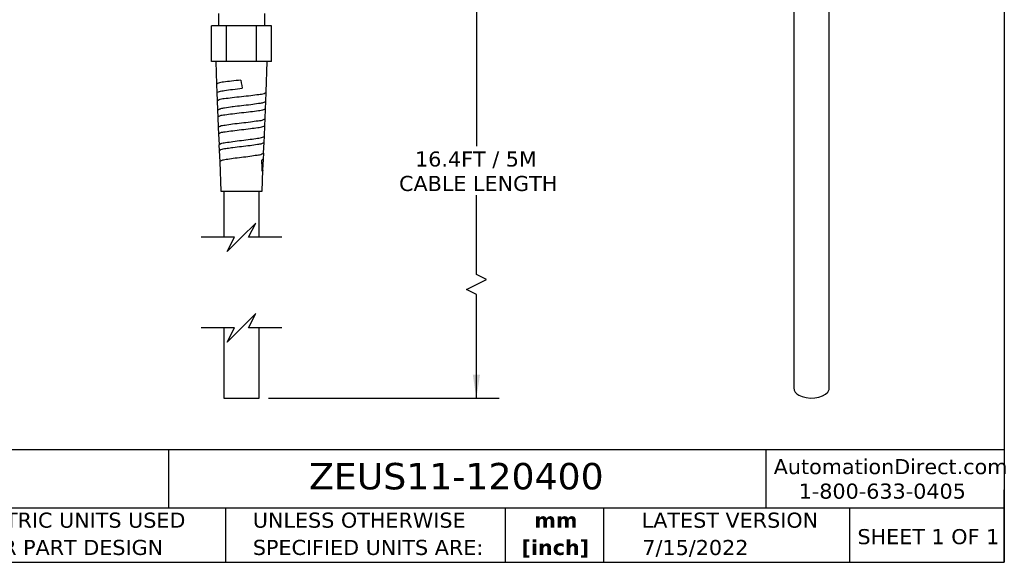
# Model space of a CAD drawing. Header units: millimetres. Extents: x 13 to 546, y 13 to 419.
# Tile 9 of 19: x 270 to 546, y 13 to 165. Entities that reach past the tile are written whole.
import ezdxf

# ---------------------------------------------------------------- set-up
doc = ezdxf.new("R2010")
doc.units = ezdxf.units.MM
doc.header["$LTSCALE"] = 2
doc.linetypes.add('SLD-Solid', pattern=[0])
doc.layers.add('DIMENSIONS', color=140, linetype='SLD-Solid', lineweight=25)
doc.layers.add('TEXT', color=140, linetype='SLD-Solid', lineweight=25)
doc.styles.add('SLDTEXTSTYLE0', font='VERDANA.TTF')
doc.styles.add('SLDTEXTSTYLE1', font='VERDANAB.TTF')
doc.dimstyles.new('SLDDIMSTYLE0', dxfattribs={"dimtxt": 4.316016, "dimasz": 6.604, "dimexe": 0, "dimexo": 0.0625, "dimgap": 1.079004, "dimtad": 0, "dimtih": 1, "dimtoh": 1, "dimrnd": 1e-09, "dimzin": 12, "dimdsep": 46, "dimtxsty": 'SLDTEXTSTYLE0', "dimsah": 1, "dimcen": 0.09, "dimadec": 0, "dimazin": 3, "dimtfac": 1, "dimtofl": 0, "dimtmove": 0, "dimatfit": 3, "dimfxl": 0, "dimfrac": 2, "dimtolj": 1, "dimtzin": 12, "dimarcsym": 0})

# ---------------------------------------------------------------- blocks, each defined once
blk = doc.blocks.new('SW_NOTE_0_1')
at = {"layer": 'TEXT', "color": 0, "char_height": 4.233, "attachment_point": 2, "style": 'SLDTEXTSTYLE1'}
for s, insert in [('mm', (5.69, 5.38)), ('[inch]', (5.52, -2.27))]:
    blk.add_mtext(s, dxfattribs=dict(at, insert=insert))
blk = doc.blocks.new('SW_NOTE_0_2')
at = {"layer": 'TEXT', "color": 0, "char_height": 4.2333, "attachment_point": 1, "style": 'SLDTEXTSTYLE0'}
for s, insert in [('UNLESS OTHERWISE ', (0, 5.38)), ('SPECIFIED UNITS ARE:', (0, -2.27))]:
    blk.add_mtext(s, dxfattribs=dict(at, insert=insert))
blk = doc.blocks.new('SW_NOTE_0_6')
at = {"layer": 'TEXT', "color": 0, "char_height": 4.2333, "attachment_point": 1, "style": 'SLDTEXTSTYLE0'}
for s, insert in [('METRIC UNITS USED ', (0, 5.38)), ('FOR PART DESIGN', (0, -2.27))]:
    blk.add_mtext(s, dxfattribs=dict(at, insert=insert))
blk = doc.blocks.new('_D_6')
at = {"layer": 'DIMENSIONS'}
for p, q in [((366.07, 174.24), (404.3, 174.24)), ((397.95, 174.24), (397.95, 129.49)), ((397.95, 93.52), (397.95, 115.77)), ((395.13, 89.28), (400.78, 92.11)), ((400.78, 92.11), (397.95, 93.52)), ((397.95, 87.87), (395.13, 89.28)), ((397.95, 58.76), (397.95, 87.87)), ((339.57, 58.76), (404.3, 58.76))]:
    blk.add_line(p, q, dxfattribs=at)
for points in [[(397.95, 174.24), (396.94, 167.64), (398.97, 167.64)], [(397.95, 58.76), (398.97, 65.36), (396.94, 65.36)]]:
    blk.add_solid(points, dxfattribs=at)
at = {"layer": 'DIMENSIONS', "char_height": 4.2333, "attachment_point": 1, "style": 'SLDTEXTSTYLE0'}
for s, insert in [('16.4FT / 5M', (380.74, 128.01)), ('CABLE LENGTH', (376.25, 121.15))]:
    blk.add_mtext(s, dxfattribs=dict(at, insert=insert))

msp = doc.modelspace()

# ---------------------------------------------------------------- linework, layer by layer
for p, q in [((486.995, 171.791), (486.995, 61.68)), ((496.995, 61.68), (496.995, 171.791)), ((325.535, 166.743), (325.535, 163.243)), ((338.535, 163.243), (338.535, 166.743)), ((323.651, 153.243), (323.651, 163.243)), ((327.843, 163.243), (323.651, 163.243)), ((327.843, 153.243), (327.843, 163.243)), ((336.226, 163.243), (327.843, 163.243)), ((336.226, 153.243), (336.226, 163.243)), ((340.418, 163.243), (336.226, 163.243)), ((340.418, 153.243), (340.418, 163.243)), ((327.843, 153.243), (323.651, 153.243)), ((324.789, 153.243), (325.041, 146.909)), ((336.226, 153.243), (327.843, 153.243)), ((340.418, 153.243), (336.226, 153.243)), ((338.937, 144.616), (339.28, 153.243)), ((325.053, 146.921), (325.148, 144.501)), ((325.137, 144.479), (325.224, 142.295)), ((338.824, 142.039), (338.925, 144.616)), ((325.235, 142.296), (325.341, 139.6)), ((338.753, 139.978), (338.835, 142.039)), ((325.331, 139.594), (325.409, 137.643)), ((338.632, 137.16), (338.743, 139.966)), ((325.418, 137.644), (325.532, 134.734)), ((325.509, 137.647), (325.541, 137.787)), ((338.568, 135.309), (338.641, 137.16)), ((325.524, 134.733), (325.595, 132.962)), ((325.602, 132.963), (325.722, 129.907)), ((338.442, 132.317), (338.56, 135.309)), ((325.716, 129.907), (325.782, 128.253)), ((338.253, 127.506), (338.375, 130.611)), ((338.381, 130.61), (338.449, 132.317)), ((325.787, 128.253), (325.91, 125.107)), ((338.193, 125.889), (338.258, 127.506)), ((325.907, 125.107), (326.235, 116.856)), ((338.189, 125.889), (337.756, 125.608)), ((338.065, 122.715), (338.189, 125.889)), ((337.817, 122.5), (338.067, 122.716)), ((337.835, 116.856), (338.067, 122.716)), ((326.235, 116.856), (337.835, 116.856)), ((327.035, 116.856), (327.035, 103.924)), ((337.035, 103.924), (337.035, 116.856)), ((327.035, 78.524), (327.035, 58.756)), ((337.035, 58.756), (337.035, 78.524)), ((327.035, 58.756), (332.035, 58.756)), ((332.035, 58.756), (337.035, 58.756))]:
    msp.add_line(p, q)
at = {"flags": 128}
for points in [[(331.843, 148.035), (331.976, 147.268), (332.109, 146.505), (332.241, 145.745)], [(488.459, 59.639), (489.408, 59.21), (490.507, 58.925), (491.693, 58.799), (492.896, 58.841), (494.047, 59.048), (495.078, 59.408), (495.93, 59.9), (496.554, 60.496), (496.913, 61.16), (496.995, 61.68)]]:
    msp.add_lwpolyline(points, dxfattribs=at)
for centre, radius, start, end in [((125.176, 120.114), 212.655, 0.64283, 1.48033), ((489.412, 61.869), 2.425, 184.45827, 246.86187)]:
    msp.add_arc(centre, radius, start, end)
for points, knots in [([(331.843, 148.035), (330.963, 147.95), (329.344, 147.793), (327.27, 147.47), (325.796, 147.376), (325.206, 147.011), (325.041, 146.909)], [0, 0, 0, 0, 0.3813347, 0.7021361, 0.9167876, 1, 1, 1, 1]), ([(325.053, 146.921), (325.081, 146.968), (325.138, 147.066), (325.249, 147.085), (325.306, 147.095)], [0, 0, 0, 0, 0.489509, 1, 1, 1, 1]), ([(325.137, 144.49), (325.197, 144.558), (325.374, 144.759), (326.138, 144.901), (327.503, 145.197), (329.667, 145.45), (331.339, 145.641), (332.241, 145.745)], [0, 0, 0, 0, 0.0367577, 0.1086652, 0.3047294, 0.6249329, 1, 1, 1, 1]), ([(325.224, 142.295), (325.39, 142.4), (325.982, 142.774), (327.465, 142.872), (329.54, 143.202), (332.038, 143.451), (334.542, 143.702), (336.641, 144.027), (338.145, 144.133), (338.761, 144.501), (338.937, 144.606)], [0, 0, 0, 0, 0.04177073, 0.14892918, 0.30845905, 0.49687339, 0.68591202, 0.84712062, 0.95646576, 1, 1, 1, 1]), ([(337.808, 141.609), (337.481, 141.546), (336.426, 141.344), (334.497, 141.103), (332.121, 140.827), (330.482, 140.634), (329.705, 140.542)], [0, 0, 0, 0, 0.1221068, 0.394194, 0.7130594, 1, 1, 1, 1]), ([(338.835, 142.039), (338.664, 141.923), (338.35, 141.709), (337.978, 141.64), (337.808, 141.609)], [0, 0, 0, 0, 0.5430964, 1, 1, 1, 1]), ([(325.331, 139.594), (325.49, 139.712), (325.738, 139.896), (326.036, 139.961), (326.142, 139.984)], [0, 0, 0, 0, 0.6445936, 1, 1, 1, 1]), ([(338.753, 139.972), (338.582, 139.866), (337.985, 139.497), (336.517, 139.388), (334.475, 139.061), (332.038, 138.807), (329.607, 138.556), (327.589, 138.225), (326.142, 138.123), (325.57, 137.749), (325.409, 137.643)], [0, 0, 0, 0, 0.0438596, 0.1532357, 0.3143501, 0.5032238, 0.6914521, 0.8508314, 0.957949, 1, 1, 1, 1]), ([(329.705, 140.542), (329.622, 140.532), (328.811, 140.431), (327.616, 140.286), (326.52, 140.061), (326.142, 139.984)], [0, 0, 0, 0, 0.06977, 0.6793115, 1, 1, 1, 1]), ([(338.632, 137.156), (338.465, 137.046), (337.885, 136.666), (336.435, 136.547), (334.432, 136.209), (332.038, 135.945), (329.651, 135.683), (327.672, 135.341), (326.244, 135.23), (325.69, 134.844), (325.532, 134.734)], [0, 0, 0, 0, 0.04441441, 0.15382432, 0.31475898, 0.50333877, 0.69124662, 0.85037541, 0.95743882, 1, 1, 1, 1]), ([(325.602, 132.963), (325.758, 133.069), (326.308, 133.444), (327.719, 133.55), (329.676, 133.882), (332.037, 134.136), (334.404, 134.391), (336.387, 134.719), (337.818, 134.833), (338.394, 135.202), (338.56, 135.309)], [0, 0, 0, 0, 0.04236442, 0.14943558, 0.30864153, 0.4966539, 0.68533577, 0.84634293, 0.95576144, 1, 1, 1, 1]), ([(325.722, 129.907), (325.875, 130.017), (326.41, 130.399), (327.801, 130.512), (329.721, 130.851), (332.039, 131.112), (334.364, 131.376), (336.309, 131.711), (337.719, 131.831), (338.28, 132.208), (338.442, 132.317)], [0, 0, 0, 0, 0.0428305, 0.1499052, 0.3089408, 0.4967067, 0.6851414, 0.845971, 0.9553659, 1, 1, 1, 1]), ([(329.242, 129.086), (329.371, 129.103), (330.301, 129.226), (332.035, 129.437), (334.341, 129.687), (336.267, 130.017), (337.663, 130.133), (338.22, 130.502), (338.381, 130.609)], [0, 0, 0, 0, 0.0418732, 0.3022207, 0.5635226, 0.7865566, 0.9382492, 1, 1, 1, 1]), ([(325.782, 128.254), (325.933, 128.361), (326.464, 128.736), (327.706, 128.834), (328.699, 128.997), (329.242, 129.086)], [0, 0, 0, 0, 0.15313158, 0.5374011, 1, 1, 1, 1]), ([(338.258, 127.506), (338.1, 127.397), (337.557, 127.023), (336.184, 126.902), (334.296, 126.569), (332.038, 126.307), (329.786, 126.047), (327.924, 125.71), (326.571, 125.596), (326.055, 125.216), (325.907, 125.107)], [0, 0, 0, 0, 0.0449671, 0.1544453, 0.3152304, 0.5035335, 0.6911229, 0.8499907, 0.9569793, 1, 1, 1, 1]), ([(338.065, 122.715), (338.06, 122.697), (338.03, 122.585), (337.913, 122.539), (337.815, 122.5)], [0, 0, 0, 0, 0.1686417, 1, 1, 1, 1])]:
    msp.add_open_spline(points, degree=3, knots=knots)
at = {"layer": 'DIMENSIONS', "color": 140}
for p, q in [((336.035, 107.924), (332.035, 103.924)), ((334.035, 103.924), (336.035, 107.924)), ((330.035, 103.924), (320.685, 103.924)), ((332.035, 103.924), (328.035, 99.924)), ((328.035, 99.924), (330.035, 103.924)), ((343.385, 103.924), (334.035, 103.924)), ((336.035, 82.524), (332.035, 78.524)), ((334.035, 78.524), (336.035, 82.524)), ((330.035, 78.524), (320.685, 78.524)), ((332.035, 78.524), (328.035, 74.524)), ((328.035, 74.524), (330.035, 78.524)), ((343.385, 78.524), (334.035, 78.524))]:
    msp.add_line(p, q, dxfattribs=at)
at = {"layer": 'TEXT'}
for p, q in [((546.1, 419.1), (546.1, 12.7)), ((546.1, 44.252), (12.7, 44.252)), ((311.518, 44.252), (311.518, 27.94)), ((479.151, 44.252), (479.151, 27.94)), ((546.1, 12.7), (546.1, 33.02)), ((546.1, 27.94), (12.7, 27.94)), ((327.56, 27.94), (327.56, 12.7)), ((406.049, 27.94), (406.049, 12.7)), ((433.624, 27.94), (433.624, 12.7)), ((502.697, 27.94), (502.697, 12.7)), ((12.7, 12.7), (546.1, 12.7))]:
    msp.add_line(p, q, dxfattribs=at)

# ---------------------------------------------------------------- block references
for name, p in [('SW_NOTE_0_6', (256.957, 21.271)), ('SW_NOTE_0_2', (335.216, 21.271)), ('SW_NOTE_0_1', (414.572, 21.266))]:
    msp.add_blockref(name, p, dxfattribs=at)

# ---------------------------------------------------------------- texts
at = {"layer": 'TEXT', "style": 'SLDTEXTSTYLE0'}
for s, insert, char_height, attachment_point in [('AutomationDirect.com', (481.39, 41.673), 4.23333, 1), ('ZEUS11-120400', (351.004, 40.588), 7.40833, 1), ('1-800-633-0405', (488.383, 34.794), 4.23333, 1), ('LATEST VERSION', (469.104, 26.648), 4.23333, 2), ('SHEET 1 OF 1', (504.883, 22.023), 4.23333, 1), ('7/15/2022', (459.403, 18.975), 4.2333, 2)]:
    msp.add_mtext(s, dxfattribs=dict(at, insert=insert, char_height=char_height, attachment_point=attachment_point))

# ---------------------------------------------------------------- dimensions: what is measured, and where the dimension line sits
at = {"layer": 'DIMENSIONS'}
dim = msp.add_linear_dim(base=(397.954, 174.243), p1=(337.035, 58.756), p2=(363.535, 174.243), angle=90, text='16.4FT / 5M\\PCABLE LENGTH', dimstyle='SLDDIMSTYLE0', dxfattribs=at)
dim.commit()
dim.dimension.update_dxf_attribs({"geometry": '_D_6', "text_midpoint": (397.954, 122.633), "dimtype": 160})

doc.saveas('drawing.dxf')
